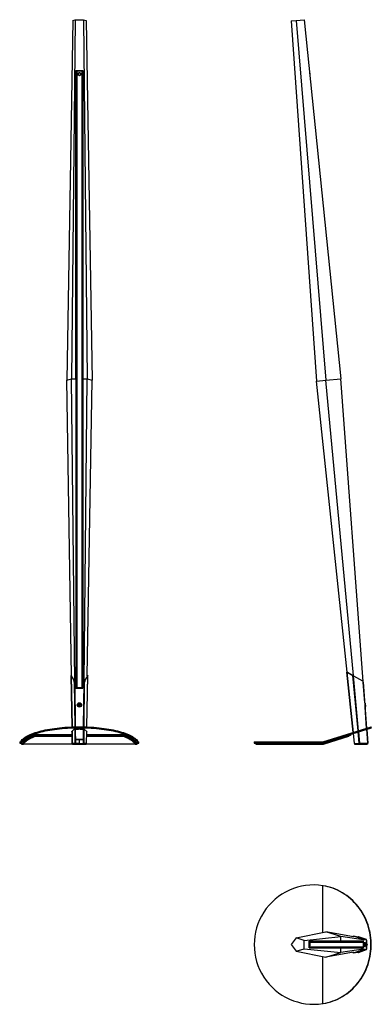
# Model space of a CAD drawing. Header units: millimetres. Extents: x 461 to 1485, y 314 to 3178.
import ezdxf

# ---------------------------------------------------------------- set-up
doc = ezdxf.new("R2010")
doc.units = ezdxf.units.MM
doc.header["$LTSCALE"] = 20

msp = doc.modelspace()

# ---------------------------------------------------------------- linework, layer by layer
at = {"color": 7, "linetype": 'Continuous', "lineweight": 25}
for p, q in [((615.6, 3175.7), (598.1, 2129.2)), ((623.1, 3177.7), (612.3, 2133)), ((615.6, 3175.7), (623.1, 3177.7)), ((623.1, 3177.7), (647.3, 3177.7)), ((647.3, 3177.7), (658.1, 2133)), ((647.3, 3177.7), (654.8, 3175.7)), ((654.8, 3175.7), (672.3, 2129.2)), ((1251.7, 3174.4), (1265.9, 3175.7)), ((1251.7, 3174.4), (1325.4, 2126.8)), ((1265.9, 3175.7), (1288.9, 3177.7)), ((1265.9, 3175.7), (1352.2, 2129.2)), ((1288.9, 3177.7), (1395.6, 2133)), ((625.2, 3029.9), (645.2, 3029.9)), ((625.2, 2133), (625.2, 3029.9)), ((625.2, 3029.8), (645.2, 3029.8)), ((625.2, 3028.6), (625.6, 3028.6)), ((625.6, 3029.3), (626.7, 3029.3)), ((625.6, 3029.3), (625.6, 1234.2)), ((625.6, 3028.8), (625.6, 1234.7)), ((625.8, 3028.8), (625.8, 1234.8)), ((626.7, 3028.9), (626.7, 3029.3)), ((626.8, 3029.2), (627.4, 3029.2)), ((626.8, 3029.2), (626.8, 3028.9)), ((627.4, 3028.9), (627.4, 3029.2)), ((627.4, 3028.9), (627.4, 3029.1)), ((628.1, 3028.9), (628.1, 1234.8)), ((628.1, 3028.9), (642.3, 3028.9)), ((631.3, 3019.4), (631.2, 3018.5)), ((631.3, 3018.3), (631.2, 3017.9)), ((631.3, 3019.1), (631.3, 3017.7)), ((631.3, 3017.7), (631.3, 3017.6)), ((635.2, 3029.8), (635.2, 3028.9)), ((639.1, 3017.7), (639.1, 3019.1)), ((639.1, 3017.6), (639.1, 3017.7)), ((642.3, 3028.9), (642.3, 1234.8)), ((643, 3029.2), (643.6, 3029.2)), ((643, 3029.2), (643, 3028.9)), ((643, 3029.1), (643, 3028.9)), ((643.6, 3028.9), (643.6, 3029.2)), ((643.7, 3029.3), (644.9, 3029.3)), ((643.7, 3029.3), (643.7, 3028.9)), ((644.6, 3028.8), (644.6, 1234.8)), ((644.8, 1234.7), (644.8, 3028.8)), ((644.9, 3029.3), (644.9, 1234.2)), ((644.9, 3028.6), (645.2, 3028.6)), ((645.2, 3029.9), (645.2, 2133)), ((1305.8, 3023), (1304.7, 3022.9)), ((1305.5, 3015.1), (1306.5, 3015.2)), ((1306.5, 3015.2), (1305.8, 3023)), ((1306.9, 3018.9), (1306.9, 3019.3)), ((598.1, 2129.2), (612.3, 2133)), ((612.5, 1269.9), (598.1, 2129.2)), ((621.4, 1252.1), (612.3, 2133)), ((612.3, 2133), (625.2, 2133)), ((625.2, 2133), (625.2, 1233.9)), ((645.2, 1233.9), (645.2, 2133)), ((645.2, 2133), (658.1, 2133)), ((649, 1252.1), (658.1, 2133)), ((657.9, 1269.9), (672.3, 2129.2)), ((658.1, 2133), (672.3, 2129.2)), ((1325.4, 2126.8), (1352.2, 2129.2)), ((1414.7, 1280.4), (1325.4, 2126.8)), ((1352.2, 2129.2), (1395.6, 2133)), ((1432.4, 1270.2), (1352.2, 2129.2)), ((1460.4, 1253.3), (1395.6, 2133)), ((611.1, 1270.1), (613.6, 1121)), ((611.2, 1270), (611.1, 1270)), ((612.6, 1270), (611.1, 1270)), ((611.2, 1270), (619.4, 1255)), ((612.6, 1269.9), (611.2, 1270)), ((613.7, 1121), (611.2, 1270)), ((612.5, 1270.5), (611.6, 1270.4)), ((611.6, 1270.4), (611.8, 1270.4)), ((612.5, 1270.7), (611.8, 1270.4)), ((612.5, 1270.5), (611.8, 1270.4)), ((651, 1255), (659.2, 1270)), ((656.7, 1121), (659.2, 1270)), ((656.8, 1121), (659.3, 1270.1)), ((657.8, 1269.9), (659.2, 1270)), ((657.8, 1270), (659.3, 1270)), ((658.6, 1270.4), (657.9, 1270.7)), ((657.9, 1270.5), (658.8, 1270.4)), ((657.9, 1270.5), (658.6, 1270.4)), ((658.6, 1270.4), (658.8, 1270.4)), ((659.3, 1270), (659.2, 1270)), ((1413.2, 1280.2), (1431.7, 1105)), ((1413.5, 1280.3), (1414.8, 1280.4)), ((1432, 1105.1), (1413.5, 1280.3)), ((1415.6, 1280.1), (1414.4, 1280)), ((1414.4, 1280), (1430.9, 1270.4)), ((1415.6, 1280.1), (1432.1, 1270.6)), ((1432.1, 1270.6), (1430.9, 1270.4)), ((1431, 1270.4), (1430.9, 1270.4)), ((1445.9, 1109.5), (1430.9, 1270.4)), ((1432.1, 1270.5), (1431, 1270.4)), ((1432.1, 1270.5), (1432.1, 1270.6)), ((1432.3, 1270), (1432.1, 1270.5)), ((1432.3, 1270.1), (1432.3, 1270.1)), ((1432.8, 1270), (1432.5, 1270)), ((1432.8, 1270), (1458.7, 1255)), ((1447.7, 1110), (1432.8, 1270)), ((619.4, 1255), (620.7, 1255)), ((620.1, 1251), (621.4, 1121.2)), ((621.5, 1251), (620.1, 1251)), ((621.5, 1251), (622.9, 1121.2)), ((625.2, 1233.9), (645.2, 1233.9)), ((625.6, 1233.9), (625.6, 1234.2)), ((625.6, 1234.2), (626.7, 1234.2)), ((626.1, 1234.7), (627.7, 1234.7)), ((626.7, 1234.2), (626.7, 1234.7)), ((626.8, 1234.7), (626.8, 1234.2)), ((626.8, 1234.2), (627.4, 1234.1)), ((627.4, 1234.1), (626.8, 1234)), ((626.8, 1234), (627.4, 1234)), ((626.8, 1234), (626.8, 1234)), ((626.8, 1233.9), (626.8, 1233.9)), ((627.3, 1233.9), (626.9, 1233.9)), ((626.9, 1233.9), (626.9, 1233.9)), ((627.4, 1234.1), (627.4, 1234.7)), ((627.4, 1234.1), (627.4, 1234.7)), ((627.9, 1234.6), (627.4, 1234.5)), ((627.4, 1234.5), (627.8, 1234.5)), ((627.4, 1233.9), (627.4, 1234.1)), ((627.4, 1234), (627.4, 1234.1)), ((627.9, 1234.7), (627.9, 1234.6)), ((627.9, 1234.7), (627.9, 1234.6)), ((628.1, 1234.8), (642.3, 1234.8)), ((629, 1234.7), (629, 1234.6)), ((629.1, 1234.6), (629.1, 1234.7)), ((641.2, 1234.7), (629.2, 1234.7)), ((641.3, 1234.7), (641.3, 1234.6)), ((641.4, 1234.7), (641.4, 1234.6)), ((642.5, 1234.7), (642.5, 1234.6)), ((642.5, 1234.7), (642.5, 1234.6)), ((642.5, 1234.6), (643, 1234.5)), ((643, 1234.5), (642.6, 1234.5)), ((644.3, 1234.7), (642.7, 1234.7)), ((643, 1234.7), (643, 1234.1)), ((643, 1234.7), (643, 1234.1)), ((643, 1234.1), (643.6, 1234.2)), ((643, 1234.1), (643, 1233.9)), ((643.6, 1234), (643, 1234.1)), ((643, 1234.1), (643, 1234)), ((643, 1234), (643.6, 1234)), ((643.6, 1233.9), (643.1, 1233.9)), ((643.6, 1234.2), (643.6, 1234.7)), ((643.6, 1234), (643.6, 1234)), ((643.6, 1233.9), (643.6, 1233.9)), ((643.7, 1234.7), (643.7, 1234.2)), ((643.7, 1234.2), (644.9, 1234.2)), ((643.7, 1233.9), (643.7, 1233.9)), ((644.9, 1234.2), (644.9, 1233.9)), ((647.5, 1121.2), (648.9, 1251)), ((650.3, 1251), (648.9, 1251)), ((649, 1121.2), (650.3, 1251)), ((649.7, 1255), (651, 1255)), ((1461.1, 1251), (1471, 1117.4)), ((1465.5, 1191.4), (1461.1, 1251)), ((1461.1, 1251), (1461.1, 1251)), ((632.7, 1186.2), (632.7, 1186.1)), ((635.2, 1181.9), (635.2, 1184.9)), ((637.7, 1186.6), (637.7, 1186.7)), ((637.9, 1186.5), (637.7, 1186.6)), ((637.7, 1185.1), (637.7, 1185.7)), ((1471, 1117.4), (1466.5, 1178.6)), ((1467.1, 1189.6), (1467.8, 1180.6)), ((1343.7, 1077.2), (1483.7, 1121.4)), ((1344.6, 1074.4), (1484.6, 1118.5)), ((1484.6, 1118.5), (1483.7, 1121.4)), ((504.1, 1095.1), (504.1, 1098)), ((507.6, 1094.6), (507.6, 1094.1)), ((507.6, 1094.6), (614, 1094.6)), ((507.6, 1094.1), (614, 1094.1)), ((511.9, 1099.1), (511.9, 1096.2)), ((511.9, 1099.1), (613.9, 1099.1)), ((511.9, 1096.2), (614, 1096.2)), ((612.3, 1106.9), (620.3, 1114.3)), ((612.6, 1107.3), (612.6, 1106.6)), ((613.8, 1106.3), (612.6, 1106.6)), ((613.8, 1108.3), (614.3, 1074)), ((614.4, 1073.9), (613.9, 1108.4)), ((621.2, 1114.5), (622.1, 1114.5)), ((621.5, 1114.5), (621.9, 1074.1)), ((622.4, 1114.6), (622.4, 1114.7)), ((622.7, 1114.8), (632.7, 1114.8)), ((622.9, 1114.8), (623.4, 1074.1)), ((637, 1114.8), (646.9, 1114.8)), ((647, 1074.1), (647.5, 1114.5)), ((647.2, 1114.7), (647.2, 1114.6)), ((647.5, 1114.5), (648.5, 1114.5)), ((648.5, 1074.1), (648.9, 1114.5)), ((649.4, 1114.3), (657.4, 1106.9)), ((656, 1073), (656.5, 1107.7)), ((656, 1072.9), (656.6, 1107.6)), ((656.4, 1096.2), (757.8, 1096.2)), ((656.4, 1094.6), (762.1, 1094.6)), ((656.4, 1094.1), (762.1, 1094.1)), ((656.5, 1099.1), (757.8, 1099.1)), ((657, 1106.6), (656.6, 1106.5)), ((657, 1106.6), (657, 1107.3)), ((757.8, 1096.2), (757.8, 1099.1)), ((762.1, 1094.6), (762.1, 1094.1)), ((765.6, 1098), (765.6, 1095.1)), ((1344.3, 1074.2), (1419.6, 1098)), ((1345.1, 1070.8), (1418.9, 1094.1)), ((1345.2, 1071.4), (1420.5, 1095.1)), ((1418.7, 1094.6), (1418.9, 1094.1)), ((1419.6, 1098), (1423.1, 1099.1)), ((1420.5, 1095.1), (1419.6, 1098)), ((1424, 1096.2), (1420.5, 1095.1)), ((1423.1, 1099.1), (1424, 1096.2)), ((1432, 1101.9), (1435, 1073.9)), ((1435.3, 1073.8), (1432.3, 1102)), ((1449.2, 1073.7), (1446.2, 1106.4)), ((1451.1, 1073.9), (1448, 1107)), ((1471.2, 1114.3), (1474.2, 1074.1)), ((1474.2, 1074.1), (1471.2, 1114.3)), ((461.3, 1077.2), (461.3, 1074.2)), ((461.3, 1077.2), (463.3, 1077.2)), ((461.3, 1074.2), (463.3, 1074.2)), ((463.3, 1077.2), (463.4, 1077.2)), ((463.3, 1077.2), (463.3, 1074.2)), ((463.3, 1074.2), (463.4, 1074.4)), ((463.3, 1074.2), (468.4, 1074.2)), ((463.4, 1077.2), (463.4, 1074.4)), ((463.4, 1074.4), (468.6, 1074.4)), ((466.3, 1074.2), (466.3, 1071.2)), ((466.3, 1071.2), (468.5, 1071.2)), ((468.4, 1074.2), (468.5, 1074.2)), ((468.5, 1074.2), (468.6, 1074.2)), ((468.5, 1074.2), (468.5, 1071.2)), ((468.5, 1071.2), (468.6, 1071.4)), ((468.5, 1071.2), (472, 1071.2)), ((468.6, 1074.2), (468.6, 1071.4)), ((468.6, 1071.4), (472.2, 1071.4)), ((469.8, 1071.2), (469.8, 1070.7)), ((469.8, 1070.7), (472.1, 1070.7)), ((472, 1071.2), (472.1, 1071.2)), ((472.1, 1070.7), (472.1, 1071.2)), ((617.2, 1070.7), (472.1, 1070.7)), ((472.2, 1070.8), (472.2, 1071.3)), ((617.2, 1070.8), (472.2, 1070.8)), ((621.6, 1073), (614.8, 1073)), ((614.8, 1073), (616.2, 1073)), ((615.3, 1072.2), (615.1, 1071.4)), ((615.3, 1072.7), (615.2, 1071.2)), ((615.3, 1071.2), (615.2, 1071.2)), ((615.3, 1072.7), (615.3, 1071.2)), ((615.3, 1072.7), (622.1, 1072.7)), ((615.3, 1072.7), (615.3, 1072.7)), ((615.3, 1071.2), (622.1, 1071.2)), ((615.4, 1072.7), (615.4, 1073.1)), ((623, 1073), (616.2, 1073)), ((617.2, 1071.2), (617.2, 1070.7)), ((617.3, 1070.7), (617.2, 1070.7)), ((617.3, 1071.2), (617.3, 1070.7)), ((617.3, 1070.7), (623.6, 1070.7)), ((623, 1073), (621.6, 1073)), ((621.9, 1074.1), (623.4, 1074.1)), ((622.1, 1071.2), (622.1, 1072.7)), ((622.1, 1072.7), (623.5, 1072.7)), ((623.5, 1071.2), (622.1, 1071.2)), ((623.2, 1085.7), (647.2, 1085.7)), ((634.8, 1073.2), (623.2, 1073.2)), ((635.2, 1082.5), (623.3, 1083.2)), ((623.5, 1072.7), (623.5, 1071.2)), ((623.5, 1072.7), (646.2, 1072.7)), ((623.5, 1071.2), (646.2, 1071.2)), ((623.6, 1070.7), (623.6, 1071.2)), ((624.6, 1070.7), (623.6, 1070.7)), ((624.6, 1071.2), (624.6, 1070.7)), ((624.6, 1070.7), (645.1, 1070.7)), ((635.1, 1073.9), (635.1, 1082.5)), ((647.1, 1083.2), (635.2, 1082.5)), ((635.3, 1073.9), (635.3, 1082.5)), ((636.1, 1073.1), (637, 1072.9)), ((636.2, 1073.1), (637.1, 1072.9)), ((636.2, 1073.1), (647.3, 1073.1)), ((637.1, 1072.9), (637, 1072.9)), ((637.1, 1072.9), (655.3, 1072.9)), ((645.1, 1070.7), (645.1, 1071.2)), ((646.1, 1070.7), (645.1, 1070.7)), ((646.1, 1071.2), (646.1, 1070.7)), ((646.1, 1070.7), (652.4, 1070.7)), ((646.2, 1071.2), (646.2, 1072.7)), ((646.2, 1072.7), (647.6, 1072.7)), ((647.6, 1071.2), (646.2, 1071.2)), ((647, 1074.1), (648.5, 1074.1)), ((648.8, 1073), (647.4, 1073)), ((654.5, 1073), (647.4, 1073)), ((647.6, 1072.7), (647.6, 1071.2)), ((647.6, 1072.7), (654.6, 1072.7)), ((647.6, 1071.2), (654.6, 1071.2)), ((656, 1073), (648.8, 1073)), ((652.4, 1070.7), (652.4, 1071.2)), ((652.5, 1070.7), (652.4, 1070.7)), ((652.5, 1070.7), (652.5, 1071.2)), ((797.5, 1070.8), (652.5, 1070.8)), ((797.6, 1070.7), (652.5, 1070.7)), ((654.5, 1073), (656, 1073)), ((654.6, 1071.2), (654.6, 1072.7)), ((654.6, 1072.7), (654.7, 1072.7)), ((654.7, 1071.2), (654.6, 1071.2)), ((654.7, 1071.2), (654.7, 1072.7)), ((655.1, 1073), (655.3, 1072.9)), ((655.2, 1073), (656, 1073)), ((797.5, 1071.4), (801.1, 1071.4)), ((797.5, 1071.3), (797.5, 1070.8)), ((797.6, 1071.2), (797.6, 1070.7)), ((797.6, 1071.2), (797.6, 1071.2)), ((797.6, 1071.2), (801.2, 1071.2)), ((797.6, 1070.7), (799.8, 1070.7)), ((799.8, 1070.7), (799.8, 1071.2)), ((801, 1074.4), (806.3, 1074.4)), ((801.1, 1071.4), (801.1, 1074.2)), ((801.1, 1074.2), (801.2, 1074.2)), ((801.1, 1071.4), (801.2, 1071.2)), ((801.2, 1071.2), (801.2, 1074.2)), ((801.2, 1074.2), (801.3, 1074.2)), ((801.2, 1071.2), (803.3, 1071.2)), ((801.3, 1074.2), (806.3, 1074.2)), ((803.3, 1071.2), (803.3, 1074.2)), ((806.3, 1074.4), (806.3, 1077.2)), ((806.3, 1077.2), (806.3, 1077.2)), ((806.3, 1074.2), (806.3, 1077.2)), ((806.3, 1077.2), (808.3, 1077.2)), ((806.3, 1074.4), (806.3, 1074.2)), ((806.3, 1074.2), (808.3, 1074.2)), ((808.3, 1074.2), (808.3, 1077.2)), ((1143.9, 1077.2), (1143.9, 1074.2)), ((1143.9, 1077.2), (1343.6, 1077.2)), ((1143.9, 1074.2), (1343.6, 1074.2)), ((1148.9, 1074.2), (1148.9, 1071.2)), ((1148.9, 1071.2), (1344.2, 1071.2)), ((1152.4, 1071.2), (1152.4, 1070.7)), ((1152.4, 1070.7), (1344.6, 1070.7)), ((1343.6, 1077.2), (1343.6, 1074.2)), ((1343.6, 1077.2), (1343.7, 1077.2)), ((1343.6, 1074.2), (1344.6, 1074.4)), ((1343.6, 1074.2), (1344.2, 1074.2)), ((1343.7, 1077.2), (1344.6, 1074.4)), ((1344.2, 1074.2), (1344.2, 1071.2)), ((1344.2, 1071.2), (1345.2, 1071.4)), ((1344.2, 1071.2), (1344.6, 1071.2)), ((1344.3, 1074.2), (1345.2, 1071.4)), ((1344.6, 1070.7), (1344.6, 1071.2)), ((1345.1, 1070.8), (1344.9, 1071.3)), ((1435.6, 1073.1), (1449, 1073.1)), ((1436.2, 1071.2), (1436.3, 1071.2)), ((1436.3, 1071.2), (1451.6, 1071.2)), ((1437.9, 1071.2), (1437.9, 1070.7)), ((1438.1, 1070.7), (1437.9, 1070.7)), ((1438.1, 1071.2), (1438.1, 1070.7)), ((1438.1, 1070.7), (1450.2, 1070.7)), ((1450.3, 1073.2), (1449, 1073.1)), ((1450.4, 1073.8), (1449.2, 1073.7)), ((1450.2, 1073.1), (1450.5, 1073.1)), ((1450.9, 1072.8), (1450.2, 1071.6)), ((1450.2, 1070.7), (1450.2, 1071.2)), ((1451.3, 1070.7), (1450.2, 1070.7)), ((1450.5, 1073.1), (1450.3, 1073)), ((1450.6, 1073.9), (1451.1, 1073.9)), ((1450.7, 1073), (1450.6, 1073.9)), ((1450.7, 1073), (1472.8, 1073)), ((1451, 1073.5), (1451.4, 1073.5)), ((1451.3, 1071.2), (1451.3, 1070.7)), ((1451.3, 1070.7), (1470.8, 1070.7)), ((1451.5, 1072.7), (1451.4, 1071.2)), ((1451.6, 1071.2), (1451.4, 1071.2)), ((1451.6, 1072.7), (1451.5, 1072.7)), ((1451.6, 1072.7), (1451.6, 1071.2)), ((1451.6, 1072.7), (1472.4, 1072.7)), ((1451.6, 1071.2), (1472.4, 1071.2)), ((1452.3, 1073), (1451.8, 1073)), ((1472.8, 1073), (1451.8, 1073)), ((1473.2, 1073), (1452.3, 1073)), ((1470.8, 1070.7), (1470.8, 1071.2)), ((1471.5, 1070.7), (1470.8, 1070.7)), ((1471.5, 1071.2), (1471.5, 1070.7)), ((1472.4, 1071.2), (1472.4, 1072.7)), ((1472.4, 1072.7), (1473.5, 1072.7)), ((1473.5, 1071.2), (1472.4, 1071.2)), ((1472.8, 1073), (1473.3, 1073)), ((1472.8, 1073), (1473.3, 1073)), ((1472.8, 1073), (1473.2, 1073)), ((1472.8, 1073), (1472.8, 1073)), ((1472.8, 1073), (1472.8, 1073)), ((1473.5, 1072.7), (1473.5, 1071.2)), ((1474.2, 1074.1), (1474.2, 1074.1)), ((1343.7, 659.3), (1343.6, 659.3)), ((1344.6, 659.3), (1343.6, 659.3)), ((1343.6, 523.5), (1343.6, 659.3)), ((1344.6, 659.3), (1343.7, 659.3)), ((1343.7, 523.5), (1343.7, 659.3)), ((1265.9, 507.8), (1352.2, 525.3)), ((1395.6, 511.1), (1352.2, 525.3)), ((1432.4, 510.9), (1352.2, 525.3)), ((1265.9, 507.8), (1251.7, 488.2)), ((1251.7, 488.2), (1265.9, 468.6)), ((1288.9, 500.3), (1265.9, 507.8)), ((1288.9, 500.3), (1395.6, 511.1)), ((1288.9, 476.1), (1288.9, 500.3)), ((1304, 498.2), (1395.6, 498.2)), ((1304, 478.2), (1304, 498.2)), ((1304, 497.9), (1459.8, 497.9)), ((1460.3, 497.8), (1304, 497.8)), ((1304, 497.6), (1460.7, 497.6)), ((1304, 495.3), (1461.4, 495.3)), ((1306.1, 492.1), (1304.4, 492.1)), ((1306.1, 492.1), (1306.2, 492)), ((1395.6, 498.2), (1395.6, 511.1)), ((1460.5, 502), (1395.6, 511.1)), ((1461.9, 498.2), (1395.6, 498.2)), ((1430.9, 511.6), (1430.6, 511.3)), ((1430.9, 511.6), (1431, 511.8)), ((1431.6, 511.1), (1430.9, 511.6)), ((1431.8, 511), (1431, 511.8)), ((1432.3, 510.8), (1432.5, 512.3)), ((1432.4, 510.8), (1432.8, 512.2)), ((1432.5, 512.3), (1432.8, 512.2)), ((1450.9, 509), (1432.6, 512.3)), ((1458.7, 504), (1432.8, 512.2)), ((1451, 509), (1432.8, 512.2)), ((1445.9, 510), (1445.8, 509.9)), ((1446.8, 510), (1445.9, 510)), ((1446.3, 498.2), (1446.3, 497.9)), ((1446.8, 510), (1446.6, 509.8)), ((1470.3, 502.4), (1446.9, 510.4)), ((1458.2, 502.7), (1458.7, 504)), ((1459.8, 497.8), (1459.8, 497.9)), ((1460.4, 497.8), (1460.4, 498.2)), ((1461.1, 503.3), (1460.7, 501.9)), ((1471, 500.4), (1460.7, 501.9)), ((1471, 501.9), (1461.1, 503.3)), ((1461.4, 481.1), (1461.4, 495.3)), ((1461.9, 478.2), (1461.9, 498.2)), ((1471, 500.5), (1471, 501.5)), ((1471.4, 500.2), (1471.3, 500.2)), ((1471.7, 490), (1471.7, 499.9)), ((1472.8, 486.6), (1472.8, 489.1)), ((1265.9, 468.6), (1288.9, 476.1)), ((1265.9, 468.6), (1352.2, 451.1)), ((1288.9, 476.1), (1395.6, 465.3)), ((1304, 481.1), (1461.4, 481.1)), ((1304, 478.8), (1460.7, 478.8)), ((1304, 478.6), (1460.3, 478.6)), ((1304, 478.6), (1459.8, 478.6)), ((1395.6, 478.2), (1304, 478.2)), ((1304.4, 484.3), (1306.1, 484.3)), ((1432.4, 465.5), (1352.2, 451.1)), ((1352.2, 451.1), (1395.6, 465.3)), ((1395.6, 465.3), (1395.6, 478.2)), ((1395.6, 478.2), (1461.9, 478.2)), ((1460.5, 474.4), (1395.6, 465.3)), ((1430.6, 465.2), (1430.9, 464.8)), ((1431.6, 465.3), (1430.9, 464.8)), ((1431, 464.6), (1430.9, 464.8)), ((1431.8, 465.4), (1431, 464.6)), ((1432.3, 465.6), (1432.5, 464.1)), ((1432.4, 465.6), (1432.8, 464.2)), ((1432.8, 464.2), (1432.5, 464.1)), ((1432.6, 464.1), (1450.9, 467.4)), ((1432.8, 464.2), (1458.7, 472.4)), ((1451.1, 467.4), (1432.8, 464.2)), ((1445.3, 466.4), (1445.9, 465.6)), ((1445.9, 465.6), (1446.8, 465.6)), ((1446.1, 466.5), (1446.8, 465.6)), ((1446.3, 478.6), (1446.3, 478.2)), ((1446.9, 465.3), (1470.3, 473.3)), ((1450.9, 467.4), (1451.1, 467.4)), ((1470.9, 473.9), (1452.3, 467.8)), ((1458.7, 472.4), (1458.2, 473.7)), ((1459.8, 478.6), (1459.8, 478.6)), ((1460.4, 478.2), (1460.4, 478.6)), ((1460.7, 474.5), (1471.7, 476.1)), ((1460.7, 474.5), (1461.1, 473.1)), ((1461.1, 473.1), (1471, 474.5)), ((1471, 474.5), (1471, 475.1)), ((1471, 474.2), (1471, 474.5)), ((1471.3, 475.4), (1471.4, 475.4)), ((1471.7, 475.7), (1471.7, 485.7)), ((1343.6, 316.3), (1343.6, 452.9)), ((1343.7, 316.4), (1343.7, 452.9)), ((1343.6, 316.3), (1343.7, 316.4)), ((1343.6, 316.3), (1344.6, 316.4)), ((1343.7, 316.4), (1344.6, 316.4))]:
    msp.add_line(p, q, dxfattribs=at)
at = {"color": 7, "linetype": 'Continuous', "lineweight": 25, "flags": 128}
for points in [[(627.4, 3029.2), (627.4, 3029.2), (627.4, 3029.2), (627.4, 3029.1), (627.4, 3029.1)], [(631.2, 3018.5), (631.4, 3017.3), (631.5, 3016.9)], [(639.2, 3017.9), (639.2, 3018), (639.1, 3018.3)], [(643, 3029.1), (643, 3029.1), (643, 3029.2), (643, 3029.2), (643, 3029.2)], [(621.5, 1251.9), (621.5, 1251.6), (621.5, 1251)], [(625.8, 1234.8), (625.7, 1234.7), (625.6, 1234.7), (625.6, 1234.7), (625.6, 1234.7), (625.7, 1234.7), (625.8, 1234.7), (625.9, 1234.7), (626.1, 1234.7)], [(626.8, 1234), (626.8, 1234), (626.8, 1234), (626.8, 1234), (626.8, 1234), (626.8, 1234), (626.8, 1234), (626.8, 1234), (626.8, 1234)], [(627.3, 1233.9), (627.3, 1233.9), (627.4, 1233.9), (627.4, 1233.9), (627.4, 1233.9), (627.4, 1233.9), (627.4, 1233.9), (627.4, 1233.9), (627.4, 1234)], [(627.4, 1234.1), (627.4, 1234.1), (627.4, 1234.1), (627.4, 1234.1), (627.4, 1234.1), (627.4, 1234.1), (627.4, 1234.1), (627.4, 1234.1), (627.4, 1234.1)], [(628.6, 1234.5), (628.7, 1234.5), (628.9, 1234.5), (629, 1234.5), (629, 1234.6), (629.1, 1234.6), (629.1, 1234.6), (629.1, 1234.6), (629, 1234.6)], [(629, 1234.6), (629, 1234.7), (629, 1234.7), (629, 1234.7), (629, 1234.7), (629.1, 1234.7), (629.1, 1234.7), (629.2, 1234.7), (629.2, 1234.7)], [(641.4, 1234.6), (641.4, 1234.7), (641.4, 1234.7), (641.4, 1234.7), (641.4, 1234.7), (641.3, 1234.7), (641.3, 1234.7), (641.2, 1234.7), (641.2, 1234.7)], [(641.8, 1234.5), (641.7, 1234.5), (641.5, 1234.5), (641.4, 1234.5), (641.4, 1234.6), (641.3, 1234.6), (641.3, 1234.6), (641.3, 1234.6), (641.4, 1234.6)], [(643, 1234.1), (643, 1234.1), (643, 1234.1), (643, 1234.1), (643, 1234.1), (643, 1234.1), (643, 1234.1), (643, 1234.1), (643, 1234.1)], [(643, 1234), (643, 1233.9), (643, 1233.9), (643, 1233.9), (643, 1233.9), (643, 1233.9), (643, 1233.9), (643.1, 1233.9), (643.1, 1233.9)], [(643.6, 1234), (643.6, 1234), (643.6, 1234), (643.6, 1234), (643.6, 1234), (643.6, 1234), (643.6, 1234), (643.6, 1234), (643.6, 1234)], [(644.6, 1234.8), (644.7, 1234.7), (644.8, 1234.7), (644.8, 1234.7), (644.8, 1234.7), (644.7, 1234.7), (644.6, 1234.7), (644.5, 1234.7), (644.3, 1234.7)], [(648.9, 1251), (648.9, 1251.6), (648.9, 1251.9)], [(637.7, 1185.1), (637.5, 1185), (637, 1185), (636.2, 1184.9), (635.2, 1184.9), (634.2, 1184.9), (633.4, 1185), (632.9, 1185), (632.7, 1185.1), (632.9, 1185.2), (633.4, 1185.2), (634.2, 1185.3), (635.2, 1185.3), (636.2, 1185.3), (637, 1185.2), (637.5, 1185.2), (637.7, 1185.1)], [(633.5, 1187.4), (634.2, 1187.5), (634.5, 1187.5)], [(463.4, 1077.2), (464.8, 1079.6), (466.5, 1081.8), (468.6, 1084.1), (471, 1086.3), (473.7, 1088.5), (476.7, 1090.7), (480.1, 1092.8), (483.8, 1094.9), (487.8, 1096.9), (492.1, 1098.8), (496.6, 1100.7), (501.5, 1102.6), (506.6, 1104.3), (512, 1106), (517.6, 1107.7), (523.5, 1109.2), (529.6, 1110.7), (535.9, 1112.1), (542.4, 1113.4), (549.1, 1114.6), (556, 1115.7), (563, 1116.7), (570.1, 1117.6), (577.4, 1118.4), (584.9, 1119.2), (592.4, 1119.8), (600, 1120.3), (607.7, 1120.7), (615.4, 1121), (623.1, 1121.3), (630.9, 1121.4), (638.7, 1121.4), (646.5, 1121.3), (654.3, 1121), (662, 1120.7), (669.7, 1120.3), (677.3, 1119.8), (684.8, 1119.2), (692.2, 1118.4), (699.5, 1117.6), (706.7, 1116.7), (713.7, 1115.7), (720.6, 1114.6), (727.3, 1113.4), (733.8, 1112.1), (740.1, 1110.7), (746.2, 1109.2), (752, 1107.7), (757.7, 1106), (763.1, 1104.3), (768.2, 1102.6), (773, 1100.7), (777.6, 1098.8), (781.9, 1096.9), (785.9, 1094.9), (789.6, 1092.8), (792.9, 1090.7), (796, 1088.5), (798.7, 1086.3), (801.1, 1084.1), (803.2, 1081.8), (804.9, 1079.6), (806.3, 1077.2)], [(463.4, 1074.4), (464.8, 1076.7), (466.5, 1079), (468.6, 1081.2), (471, 1083.5), (473.7, 1085.7), (476.7, 1087.8), (480.1, 1089.9), (483.8, 1092), (487.8, 1094), (492.1, 1096), (496.6, 1097.9), (501.5, 1099.7), (506.6, 1101.5), (512, 1103.2), (517.6, 1104.8), (523.5, 1106.4), (529.6, 1107.8), (535.9, 1109.2), (542.4, 1110.5), (549.1, 1111.7), (556, 1112.8), (563, 1113.8), (570.1, 1114.7), (577.4, 1115.6), (584.9, 1116.3), (592.4, 1116.9), (600, 1117.4), (607.7, 1117.9), (615.4, 1118.2), (623.1, 1118.4), (630.9, 1118.5), (638.7, 1118.5), (646.5, 1118.4), (654.3, 1118.2), (662, 1117.9), (669.7, 1117.4), (677.3, 1116.9), (684.8, 1116.3), (692.2, 1115.6), (699.5, 1114.7), (706.7, 1113.8), (713.7, 1112.8), (720.6, 1111.7), (727.3, 1110.5), (733.8, 1109.2), (740.1, 1107.8), (746.2, 1106.4), (752, 1104.8), (757.7, 1103.2), (763.1, 1101.5), (768.2, 1099.7), (773, 1097.9), (777.6, 1096), (781.9, 1094), (785.9, 1092), (789.6, 1089.9), (792.9, 1087.8), (796, 1085.7), (798.7, 1083.5), (801.1, 1081.2), (803.2, 1079), (804.9, 1076.7), (806.3, 1074.4)], [(468.6, 1074.2), (470, 1076.6), (471.9, 1078.9), (474.1, 1081.2), (476.7, 1083.5), (479.6, 1085.7), (482.9, 1087.9), (486.5, 1090), (490.4, 1092.1), (494.7, 1094.1), (499.2, 1096.1), (504.1, 1098)], [(468.6, 1071.4), (470, 1073.7), (471.9, 1076.1), (474.1, 1078.4), (476.7, 1080.6), (479.6, 1082.9), (482.9, 1085), (486.5, 1087.2), (490.4, 1089.3), (494.7, 1091.3), (499.2, 1093.2), (504.1, 1095.1)], [(472.2, 1071.3), (473.6, 1073.6), (475.5, 1075.9), (477.7, 1078.1), (480.3, 1080.4), (483.2, 1082.5), (486.4, 1084.7), (490, 1086.8), (494, 1088.8), (498.2, 1090.8), (502.7, 1092.7), (507.6, 1094.6)], [(472.2, 1070.8), (473.6, 1073.1), (475.5, 1075.4), (477.7, 1077.7), (480.3, 1079.9), (483.2, 1082.1), (486.4, 1084.2), (490, 1086.3), (494, 1088.3), (498.2, 1090.3), (502.7, 1092.2), (507.6, 1094.1)], [(612.6, 1106.6), (612.5, 1106.6), (612.4, 1106.7), (612.3, 1106.7), (612.3, 1106.7), (612.3, 1106.8), (612.2, 1106.8), (612.3, 1106.9), (612.3, 1106.9)], [(622.1, 1114.5), (622.2, 1114.5), (622.2, 1114.5), (622.3, 1114.5), (622.3, 1114.5), (622.4, 1114.6), (622.4, 1114.6), (622.4, 1114.6), (622.4, 1114.6)], [(622.4, 1114.7), (622.4, 1114.7), (622.5, 1114.7), (622.5, 1114.7), (622.5, 1114.7), (622.6, 1114.7), (622.6, 1114.7), (622.7, 1114.8), (622.7, 1114.8)], [(646.9, 1114.8), (647, 1114.8), (647, 1114.7), (647.1, 1114.7), (647.1, 1114.7), (647.2, 1114.7), (647.2, 1114.7), (647.2, 1114.7), (647.2, 1114.7)], [(647.2, 1114.6), (647.2, 1114.6), (647.3, 1114.6), (647.3, 1114.6), (647.3, 1114.5), (647.4, 1114.5), (647.4, 1114.5), (647.5, 1114.5), (647.5, 1114.5)], [(657.4, 1106.9), (657.4, 1106.9), (657.4, 1106.8), (657.4, 1106.8), (657.4, 1106.7), (657.3, 1106.7), (657.2, 1106.7), (657.1, 1106.6), (657, 1106.6)], [(762.1, 1094.6), (766.9, 1092.7), (771.5, 1090.8), (775.7, 1088.8), (779.6, 1086.8), (783.2, 1084.7), (786.5, 1082.5), (789.4, 1080.4), (792, 1078.1), (794.2, 1075.9), (796, 1073.6), (797.5, 1071.3)], [(762.1, 1094.1), (766.9, 1092.2), (771.5, 1090.3), (775.7, 1088.3), (779.6, 1086.3), (783.2, 1084.2), (786.5, 1082.1), (789.4, 1079.9), (792, 1077.7), (794.2, 1075.4), (796, 1073.1), (797.5, 1070.8)], [(765.6, 1098), (770.4, 1096.1), (775, 1094.1), (779.3, 1092.1), (783.2, 1090), (786.8, 1087.9), (790.1, 1085.7), (793, 1083.5), (795.6, 1081.2), (797.8, 1078.9), (799.6, 1076.6), (801.1, 1074.2)], [(765.6, 1095.1), (770.4, 1093.2), (775, 1091.3), (779.3, 1089.3), (783.2, 1087.2), (786.8, 1085), (790.1, 1082.9), (793, 1080.6), (795.6, 1078.4), (797.8, 1076.1), (799.6, 1073.7), (801.1, 1071.4)], [(614.5, 1073.5), (614.6, 1073.4), (614.6, 1073.3), (614.6, 1073.2), (614.6, 1073.2), (614.7, 1073.1), (614.7, 1073.1), (614.8, 1073), (614.8, 1073)], [(621.6, 1073), (621.7, 1073), (621.7, 1073.1), (621.8, 1073.2), (621.8, 1073.3), (621.9, 1073.5), (621.9, 1073.7), (621.9, 1073.9), (621.9, 1074.1)], [(623.4, 1074.1), (623.4, 1073.9), (623.3, 1073.7), (623.3, 1073.5), (623.3, 1073.3), (623.2, 1073.2), (623.2, 1073.1), (623.1, 1073), (623, 1073)], [(647.4, 1073), (647.3, 1073), (647.2, 1073.1), (647.2, 1073.2), (647.1, 1073.3), (647.1, 1073.5), (647.1, 1073.7), (647, 1073.9), (647, 1074.1)], [(648.5, 1074.1), (648.5, 1073.9), (648.5, 1073.7), (648.5, 1073.5), (648.6, 1073.3), (648.6, 1073.2), (648.7, 1073.1), (648.7, 1073), (648.8, 1073)], [(1343.7, 316.4), (1351, 317.8), (1358.3, 319.5), (1365.5, 321.6), (1372.5, 324), (1379.5, 326.7), (1386.3, 329.7), (1393.1, 333.1), (1399.6, 336.8), (1406, 340.8), (1412.2, 345.1), (1418.2, 349.6), (1424.1, 354.5), (1429.7, 359.6), (1435, 365), (1440.2, 370.6), (1445.1, 376.5), (1449.7, 382.6), (1454.1, 388.9), (1458.2, 395.4), (1462, 402.1), (1465.6, 409), (1468.8, 416), (1471.7, 423.1), (1474.3, 430.4), (1476.6, 437.9), (1478.6, 445.4), (1480.3, 453), (1481.6, 460.7), (1482.6, 468.4), (1483.3, 476.1), (1483.6, 483.9), (1483.6, 491.7), (1483.3, 499.5), (1482.6, 507.3), (1481.6, 515), (1480.3, 522.7), (1478.6, 530.3), (1476.6, 537.8), (1474.3, 545.2), (1471.7, 552.5), (1468.8, 559.7), (1465.6, 566.7), (1462, 573.6), (1458.2, 580.3), (1454.1, 586.8), (1449.7, 593.1), (1445.1, 599.2), (1440.2, 605), (1435, 610.7), (1429.7, 616.1), (1424.1, 621.2), (1418.2, 626), (1412.2, 630.6), (1406, 634.9), (1399.6, 638.9), (1393.1, 642.6), (1386.3, 645.9), (1379.5, 649), (1372.5, 651.7), (1365.5, 654.1), (1358.3, 656.2), (1351, 657.9), (1343.7, 659.3)], [(1344.6, 316.4), (1351.9, 317.8), (1359.2, 319.5), (1366.4, 321.6), (1373.4, 324), (1380.4, 326.7), (1387.2, 329.7), (1394, 333.1), (1400.5, 336.8), (1406.9, 340.8), (1413.1, 345.1), (1419.1, 349.6), (1425, 354.5), (1430.6, 359.6), (1435.9, 365), (1441.1, 370.6), (1446, 376.5), (1450.6, 382.6), (1455, 388.9), (1459.1, 395.4), (1462.9, 402.1), (1466.5, 409), (1469.7, 416), (1472.6, 423.1), (1475.2, 430.4), (1477.5, 437.9), (1479.5, 445.4), (1481.2, 453), (1482.5, 460.7), (1483.5, 468.4), (1484.2, 476.1), (1484.5, 483.9), (1484.5, 491.7), (1484.2, 499.5), (1483.5, 507.3), (1482.5, 515), (1481.2, 522.7), (1479.5, 530.3), (1477.5, 537.8), (1475.2, 545.2), (1472.6, 552.5), (1469.7, 559.7), (1466.5, 566.7), (1462.9, 573.6), (1459.1, 580.3), (1455, 586.8), (1450.6, 593.1), (1446, 599.2), (1441.1, 605), (1435.9, 610.7), (1430.6, 616.1), (1425, 621.2), (1419.1, 626), (1413.1, 630.6), (1406.9, 634.9), (1400.5, 638.9), (1394, 642.6), (1387.2, 645.9), (1380.4, 649), (1373.4, 651.7), (1366.4, 654.1), (1359.2, 656.2), (1351.9, 657.9), (1344.6, 659.3)], [(1304.7, 492.1), (1304.6, 492.3), (1304.5, 492.4), (1304.4, 492.1), (1304.3, 491.5), (1304.2, 490.6), (1304.2, 489.4), (1304.2, 488.2)], [(1304.2, 488.2), (1304.2, 487), (1304.2, 485.8), (1304.3, 484.9), (1304.4, 484.3), (1304.5, 484), (1304.6, 484.1), (1304.7, 484.3)], [(1306.2, 484.4), (1306.1, 484.3), (1306, 484.5), (1305.9, 485), (1305.8, 485.9), (1305.8, 487), (1305.8, 488.2), (1305.8, 489.4), (1305.8, 490.5), (1305.9, 491.4), (1306, 491.9), (1306.1, 492.1), (1306.1, 492.1)], [(1306.9, 488.4), (1306.9, 488.4), (1306.9, 488.3), (1306.9, 488.3), (1306.9, 488.2), (1306.9, 488.1), (1306.9, 488.1), (1306.9, 488), (1306.9, 488), (1306.9, 488), (1306.9, 488.1), (1306.9, 488.1), (1306.9, 488.2), (1306.9, 488.3), (1306.9, 488.3), (1306.9, 488.4), (1306.9, 488.4)], [(1460.7, 501.9), (1460.6, 501.9), (1460.5, 501.9)], [(1465.5, 481.7), (1465.4, 481.7), (1465.3, 482), (1465.2, 482.7), (1465.1, 483.6), (1465, 484.8), (1465, 486.2), (1465, 487.6), (1465, 489.2), (1465, 490.6), (1465.1, 491.9), (1465.1, 493.1), (1465.2, 493.9), (1465.3, 494.5), (1465.4, 494.7), (1465.5, 494.7)], [(1467.5, 492.7), (1467.4, 492.6), (1467.3, 492.2), (1467.2, 491.4), (1467.2, 490.4), (1467.1, 489.2), (1467.1, 488), (1467.1, 486.7), (1467.2, 485.6), (1467.2, 484.6), (1467.3, 484), (1467.4, 483.7), (1467.5, 483.8), (1467.6, 484.2), (1467.7, 485), (1467.7, 486), (1467.8, 487.2), (1467.8, 488.4), (1467.8, 489.7), (1467.7, 490.8), (1467.7, 491.8), (1467.6, 492.4), (1467.5, 492.7)], [(1467.4, 485), (1467.4, 485.2), (1467.3, 485.8), (1467.2, 486.7), (1467.2, 487.7), (1467.2, 488.8), (1467.2, 489.8), (1467.3, 490.6), (1467.4, 491.2), (1467.4, 491.4), (1467.5, 491.3), (1467.6, 490.9), (1467.6, 490.2), (1467.7, 489.2), (1467.7, 488.2), (1467.7, 487.1), (1467.6, 486.2), (1467.6, 485.5), (1467.5, 485), (1467.4, 485)], [(1470.9, 501.8), (1471, 501.6), (1471, 501.5)], [(1460.5, 474.5), (1460.6, 474.5), (1460.7, 474.5)]]:
    msp.add_lwpolyline(points, dxfattribs=at)
at = {"color": 7, "linetype": 'Continuous', "lineweight": 25}
for centre, radius in [((635.2, 3018.9), 4.2), ((635.2, 3019.1), 3.89), ((635.2, 3019.1), 0.2), ((635.2, 1185), 6.49), ((635.2, 1185.1), 4.49), ((635.2, 1185.1), 3.24)]:
    msp.add_circle(centre, radius, dxfattribs=at)
for centre, radius, start, end in [((625.8, 3028.5), 0.36, 80.7828, 117.6897), ((628, 2988.4), 40.4, 89.8924, 93.117), ((626.7, 3028.6), 0.677, 83.4581, 90.7836), ((635.2, 3018.8), 4.19, 89.8745, 179.905), ((635.2, 3018.8), 4.19, 0.095, 90.1255), ((635.2, 3018.5), 3.97, 336.254, 14.0145), ((642.4, 2988.4), 40.4, 86.883, 90.1076), ((643.7, 3028.6), 0.677, 89.2164, 96.5419), ((644.6, 3028.5), 0.36, 62.3103, 99.2172), ((1298, 3018.6), 8.96, 5.0233, 29.4243), ((1298, 3018.2), 8.96, 340.6224, 5.0233), ((1413.3, 1278.2), 2.07, 59.194, 83.7709), ((1414.5, 1278.3), 2.07, 59.194, 83.7709), ((610.7, 1251.4), 9.4, 357.9873, 23.0854), ((628, 1194.4), 40.4, 89.8924, 93.117), ((626.7, 1233.5), 0.677, 83.4581, 90.7836), ((626.8, 1233.6), 0.293, 85.1452, 104.8631), ((627.8, 1234.1), 0.586, 75.1369, 94.8548), ((628.1, 1239.6), 5.13, 265.7029, 274.6469), ((627.9, 1234.7), 0.0483, 266.9166, 306.5218), ((642.3, 1239.6), 5.13, 265.3531, 274.2971), ((642.4, 1194.4), 40.4, 86.883, 90.1076), ((642.7, 1234.1), 0.586, 85.1452, 104.8631), ((642.5, 1234.7), 0.0483, 233.4782, 273.0834), ((643.7, 1233.5), 0.677, 89.2164, 96.5419), ((643.6, 1233.6), 0.293, 75.1369, 94.8548), ((659.7, 1251.4), 9.4, 156.9138, 182.0123), ((1456.1, 1250.7), 5.05, 3.7373, 59.3914), ((1456, 1250.7), 5.19, 4.1451, 30.633), ((635.2, 1184.7), 3.25, 4.0057, 175.9943), ((1465.1, 1189.5), 2, 4.2133, 78.4749), ((1465.8, 1180.5), 2, 289.9517, 4.2133), ((511.3, 1075.3), 23.8, 88.6727, 107.6092), ((511.3, 1072.4), 23.8, 88.6727, 107.6092), ((621.1, 1112.9), 1.66, 85.2939, 119.3543), ((632.7, 1115.1), 0.349, 265.8672, 297.7616), ((634.8, 1110.7), 4.57, 64.4643, 115.5357), ((637, 1115.1), 0.349, 242.2384, 274.1328), ((648.6, 1112.9), 1.66, 60.6457, 94.7061), ((758.4, 1075.3), 23.8, 72.3908, 91.3273), ((758.4, 1072.4), 23.8, 72.3908, 91.3273), ((613.2, 1073.3), 1.31, 8.0545, 24.2299), ((635.7, 1073.2), 0.985, 131.8896, 178.5435), ((634.7, 1073.2), 0.877, 22.0475, 49.551), ((636.3, 1073.8), 0.75, 199.5706, 267.6229), ((1434.3, 1072.9), 1.29, 6.3608, 41.2123), ((1450.3, 1073.1), 1.21, 149.4576, 181.3851), ((1451.5, 1073.2), 1.21, 149.4576, 181.3851), ((1450.1, 1073), 0.984, 28.7792, 57.2264), ((1451.8, 1074), 0.949, 208.2192, 269.3857), ((1450.6, 1073.1), 0.984, 28.7792, 57.2264), ((1452.3, 1074), 0.949, 208.2192, 269.3857), ((1473.2, 1074), 0.976, 271.5803, 5.7243), ((1317.4, 487.8), 173.5, 81.3011, 278.6989), ((1446.6, 509.5), 0.93, 71.5359, 145.0519), ((1447.6, 509.5), 0.966, 118.1975, 144.4379), ((1474.1, 550.5), 48.9, 251.6465, 254.6639), ((1460.3, 497.3), 0.497, 33.2391, 89.9751), ((1457.2, 495.3), 4.14, 359.9919, 33.2854), ((1470, 501.5), 0.967, 28.4087, 70.7929), ((1471.3, 500.5), 0.293, 178.6751, 268.6108), ((1471.4, 499.9), 0.293, 358.6751, 88.6108), ((1471.9, 490), 0.2, 179.2836, 247.838), ((1471, 487.8), 2.13, 292.5841, 67.4159), ((1446.6, 466.2), 0.93, 214.9481, 288.4641), ((1447.6, 466.2), 0.966, 215.5621, 241.8025), ((1458.8, 443.2), 25.4, 106.8519, 107.6314), ((1438.2, 510.7), 45.1, 287.0246, 288.1246), ((1474.1, 425.9), 48.9, 105.3343, 108.3534), ((1460.3, 479.1), 0.497, 270.0249, 326.7609), ((1457.2, 481.1), 4.14, 326.7146, 0.0081), ((1470, 474.2), 0.996, 289.783, 0.7796), ((1471.3, 475.1), 0.293, 91.3892, 181.3249), ((1471.4, 475.7), 0.293, 271.3892, 1.3249), ((1471.9, 485.7), 0.2, 112.162, 180.7164)]:
    msp.add_arc(centre, radius, start, end, dxfattribs=at)
for points in [[(611.1, 1270), (611.1, 1270.1), (611.1, 1270.1), (611.2, 1270.2), (611.4, 1270.3), (611.5, 1270.4), (611.6, 1270.4)], [(658.8, 1270.4), (658.9, 1270.4), (659, 1270.3), (659.2, 1270.2), (659.3, 1270.1), (659.3, 1270.1), (659.3, 1270)], [(1413.5, 1280.3), (1413.5, 1280.2), (1413.3, 1280.2), (1413.2, 1280.2), (1413.2, 1280.2)], [(1432.5, 1270), (1432.4, 1270.1), (1432.1, 1270.1), (1431.7, 1270.2), (1431.3, 1270.3), (1431.1, 1270.4), (1431, 1270.4)], [(472.1, 1071.2), (472.1, 1071.2), (472.1, 1071.3), (472.2, 1071.3)], [(472.1, 1070.7), (472.1, 1070.7), (472.1, 1070.8), (472.2, 1070.8)], [(656, 1073), (655.9, 1073), (655.7, 1073), (655.5, 1072.9), (655.3, 1072.9)], [(656, 1073), (656, 1073), (656.1, 1073), (656, 1073), (656, 1073)], [(797.5, 1071.3), (797.5, 1071.3), (797.6, 1071.2), (797.6, 1071.2)], [(797.5, 1070.8), (797.5, 1070.8), (797.6, 1070.7), (797.6, 1070.7)], [(1344.6, 1070.7), (1344.8, 1070.7), (1344.9, 1070.8), (1345.1, 1070.8)], [(1450.6, 1073.1), (1450.6, 1073.1), (1450.5, 1073.1), (1450.5, 1073.1), (1450.5, 1073.1)], [(1450.7, 1073), (1450.7, 1073), (1450.7, 1073), (1450.6, 1073), (1450.6, 1073.1)], [(1431, 511.8), (1431.1, 511.9), (1431.3, 512.1), (1431.7, 512.2), (1432.1, 512.3), (1432.4, 512.3), (1432.5, 512.3)], [(1432.5, 464.1), (1432.4, 464.1), (1432.1, 464.1), (1431.7, 464.2), (1431.3, 464.4), (1431.1, 464.6), (1431, 464.6)]]:
    msp.add_open_spline(points, degree=3, dxfattribs=at)
for points, knots in [([(632.8, 1186.2), (632.7, 1186.1), (632.5, 1186), (632.3, 1185.9), (632.2, 1185.9)], [0, 0, 0, 0, 0.499852, 1, 1, 1, 1]), ([(638.2, 1186), (638.2, 1186), (638.3, 1186), (638.2, 1186.1), (637.8, 1186.1), (637, 1186.1), (636, 1186.1), (635.2, 1186), (634.4, 1186), (633.4, 1185.9), (632.7, 1185.8), (632.2, 1185.6), (632.2, 1185.6), (632.2, 1185.5), (632.2, 1185.5), (632.4, 1185.4), (632.5, 1185.4)], [0, 0, 0, 0, 0.010812, 0.081766, 0.154007, 0.294814, 0.367054, 0.438124, 0.509055, 0.581296, 0.722103, 0.794343, 0.865435, 0.868133, 0.939133, 1, 1, 1, 1]), ([(638, 1186.3), (637.9, 1186.3), (637.6, 1186.3), (636.9, 1186.3), (635.9, 1186.3), (634.9, 1186.3), (633.8, 1186.2), (633, 1186.1), (632.4, 1186), (632.3, 1185.9), (632.3, 1185.9)], [0, 0, 0, 0, 0.088759, 0.225822, 0.365835, 0.503084, 0.642673, 0.780787, 0.919412, 1, 1, 1, 1]), ([(632.5, 1185.4), (632.6, 1185.3), (632.7, 1185.2), (632.9, 1185.1), (633, 1185.1)], [0, 0, 0, 0, 0.49843, 1, 1, 1, 1]), ([(637.7, 1186.7), (637.7, 1186.7), (637.8, 1186.7), (637.6, 1186.7), (637.2, 1186.7), (636.5, 1186.7), (635.7, 1186.7), (634.8, 1186.6), (633.9, 1186.6), (633.3, 1186.5), (632.8, 1186.4), (632.7, 1186.3), (632.7, 1186.2), (632.7, 1186.2)], [0, 0, 0, 0, 0.006393, 0.116204, 0.226962, 0.336007, 0.447164, 0.555983, 0.667103, 0.776242, 0.886888, 0.996876, 1, 1, 1, 1]), ([(637.7, 1185.7), (637.7, 1185.7), (637.8, 1185.7), (637.6, 1185.7), (637.2, 1185.7), (636.5, 1185.7), (635.7, 1185.7), (634.8, 1185.6), (633.9, 1185.6), (633.3, 1185.5), (632.8, 1185.4), (632.7, 1185.3), (632.7, 1185.2), (632.7, 1185.2)], [0, 0, 0, 0, 0.006469, 0.116271, 0.22702, 0.336057, 0.447206, 0.556017, 0.667129, 0.776259, 0.886896, 0.996876, 1, 1, 1, 1]), ([(637.3, 1187.1), (637.1, 1187.1), (636.8, 1187.1), (636, 1187.1), (635.2, 1187), (634.4, 1187), (633.5, 1186.9), (633.1, 1186.8), (632.8, 1186.8)], [0, 0, 0, 0, 0.153626, 0.306246, 0.456393, 0.606248, 0.758868, 1, 1, 1, 1]), ([(637.7, 1186.6), (637.7, 1186.6), (637.7, 1186.6), (637.5, 1186.6), (637.1, 1186.6), (636.4, 1186.6), (635.6, 1186.6), (634.7, 1186.5), (633.9, 1186.4), (633.3, 1186.3), (632.9, 1186.3), (632.8, 1186.2), (632.8, 1186.2)], [0, 0, 0, 0, 0.010337, 0.127788, 0.245252, 0.362714, 0.480163, 0.597645, 0.715092, 0.832576, 0.950026, 1, 1, 1, 1]), ([(637, 1187.3), (637, 1187.3), (636.7, 1187.3), (635.9, 1187.3), (634.8, 1187.3), (633.8, 1187.2), (633.3, 1187.1), (633, 1187.1)], [0, 0, 0, 0, 0.046845, 0.290972, 0.530161, 0.773658, 1, 1, 1, 1]), ([(634.5, 1187.5), (634.4, 1187.5), (634.1, 1187.4), (633.7, 1187.4), (633.5, 1187.4), (633.4, 1187.4)], [0, 0, 0, 0, 0.155611, 0.844622, 1, 1, 1, 1]), ([(637.7, 1185.7), (637.8, 1185.8), (637.9, 1185.9), (638.1, 1185.9), (638.1, 1186)], [0, 0, 0, 0, 0.647977, 1, 1, 1, 1]), ([(614.4, 1074), (614.4, 1074), (614.3, 1074), (614.4, 1073.9), (614.4, 1073.9)], [0, 0, 0, 0, 0.330044, 1, 1, 1, 1]), ([(615.2, 1071.2), (615.2, 1071.3), (615.1, 1071.3), (615.1, 1071.4), (615.1, 1071.4), (615.1, 1071.4)], [0, 0, 0, 0, 0.541073, 0.900169, 1, 1, 1, 1]), ([(615.3, 1072.7), (615.3, 1072.8), (615.4, 1072.8), (615.6, 1072.8), (615.8, 1072.8)], [0, 0, 0, 0, 0.363074, 1, 1, 1, 1]), ([(615.8, 1072.8), (615.9, 1072.8), (616, 1072.9), (616.2, 1072.9), (616.2, 1073), (616.2, 1073)], [0, 0, 0, 0, 0.629103, 0.9846, 1, 1, 1, 1]), ([(634.8, 1073.2), (634.8, 1073.2), (634.8, 1073.1), (634.8, 1073), (634.9, 1073), (635, 1072.9), (635.2, 1072.9), (635.4, 1072.8), (635.5, 1072.8)], [0, 0, 0, 0, 0.089876, 0.180016, 0.276904, 0.385823, 0.653032, 1, 1, 1, 1]), ([(635.3, 1073.9), (635.3, 1073.9), (635.3, 1074), (635.2, 1074.1), (635.2, 1074.1), (635.2, 1074.1), (635.2, 1074.1), (635.1, 1074.1), (635.1, 1074), (635.1, 1073.9), (635.1, 1073.9)], [0, 0, 0, 0, 0.3331092, 0.4385799, 0.4796791, 0.5160955, 0.5515429, 0.5900167, 0.6872686, 1, 1, 1, 1]), ([(635.5, 1072.8), (635.7, 1072.8), (635.9, 1072.8), (636.1, 1072.8), (636.2, 1072.7), (636.3, 1072.7)], [0, 0, 0, 0, 0.641577, 0.813952, 1, 1, 1, 1]), ([(1435.3, 1073.8), (1435.2, 1073.8), (1435, 1073.9), (1434.9, 1073.9), (1435, 1073.9), (1435.2, 1073.8), (1435.3, 1073.8)], [0, 0, 0, 0, 0.292673, 0.552986, 0.786288, 1, 1, 1, 1]), ([(1435.6, 1073.1), (1435.6, 1072.9), (1435.7, 1072.5), (1435.8, 1072), (1435.9, 1071.7), (1435.9, 1071.6), (1435.8, 1071.6)], [0, 0, 0, 0, 0.317354, 0.578772, 0.798464, 1, 1, 1, 1]), ([(1435.8, 1071.6), (1435.8, 1071.5), (1435.8, 1071.4), (1436, 1071.3), (1436.1, 1071.3), (1436.2, 1071.2)], [0, 0, 0, 0, 0.501864, 0.705196, 1, 1, 1, 1]), ([(1450.2, 1071.6), (1450, 1071.7), (1449.7, 1071.8), (1449.4, 1072.1), (1449.1, 1072.5), (1449.1, 1072.9), (1449, 1073.1)], [0, 0, 0, 0, 0.284399, 0.495865, 0.715433, 1, 1, 1, 1]), ([(1449.2, 1073.7), (1449.3, 1073.8), (1449.6, 1073.9), (1450.1, 1074), (1450.6, 1074), (1451, 1073.9), (1451.1, 1073.9)], [0, 0, 0, 0, 0.292063, 0.552112, 0.785588, 1, 1, 1, 1]), ([(1451.4, 1071.2), (1451.3, 1071.3), (1451.1, 1071.3), (1450.8, 1071.4), (1450.5, 1071.5), (1450.3, 1071.6), (1450.2, 1071.6)], [0, 0, 0, 0, 0.307396, 0.511408, 0.718194, 1, 1, 1, 1]), ([(1450.9, 1072.8), (1450.8, 1072.8), (1450.6, 1072.9), (1450.4, 1072.9), (1450.3, 1073), (1450.3, 1073.1), (1450.3, 1073.1), (1450.3, 1073.2), (1450.3, 1073.2)], [0, 0, 0, 0, 0.447366, 0.700167, 0.77878, 0.850547, 0.922067, 1, 1, 1, 1]), ([(1450.4, 1073.8), (1450.4, 1073.9), (1450.4, 1073.9), (1450.5, 1074), (1450.5, 1074), (1450.5, 1074), (1450.5, 1074), (1450.6, 1074), (1450.6, 1074), (1450.6, 1073.9), (1450.6, 1073.9)], [0, 0, 0, 0, 0.333225, 0.4385, 0.479443, 0.515686, 0.550981, 0.589357, 0.686612, 1, 1, 1, 1]), ([(1451.5, 1072.7), (1451.4, 1072.8), (1451.2, 1072.8), (1451, 1072.8), (1450.9, 1072.8)], [0, 0, 0, 0, 0.363074, 1, 1, 1, 1]), ([(1306.2, 484.4), (1306.2, 484.5), (1306.4, 484.8), (1306.6, 485.5), (1306.8, 486.3), (1306.9, 487.1), (1307, 488.1), (1307, 489.1), (1306.8, 490.3), (1306.5, 491.3), (1306.3, 491.8), (1306.2, 492)], [0, 0, 0, 0, 0.021683, 0.149229, 0.262956, 0.363984, 0.464602, 0.619753, 0.765446, 0.949825, 1, 1, 1, 1]), ([(1467, 494), (1466.9, 494.1), (1466.6, 494.4), (1466, 494.7), (1465.6, 494.7), (1465.5, 494.7)], [0, 0, 0, 0, 0.329252, 0.72595, 1, 1, 1, 1]), ([(1465.5, 481.7), (1465.6, 481.7), (1465.9, 481.7), (1466.4, 481.9), (1466.9, 482.3), (1467.2, 482.7), (1467.4, 483), (1467.5, 483.4), (1467.6, 483.8), (1467.6, 484.4), (1467.7, 485.3), (1467.8, 486.4), (1467.8, 487.5), (1467.8, 488.1), (1467.8, 488.3)], [0, 0, 0, 0, 0.039497, 0.113689, 0.174793, 0.228647, 0.277598, 0.328124, 0.403229, 0.538326, 0.668736, 0.805679, 0.938482, 1, 1, 1, 1]), ([(1467.8, 488.3), (1467.8, 488.5), (1467.8, 489.1), (1467.8, 490.1), (1467.7, 491.2), (1467.6, 492.1), (1467.6, 492.7), (1467.4, 493.2), (1467.3, 493.6), (1467.1, 493.9), (1467, 494)], [0, 0, 0, 0, 0.088378, 0.254329, 0.421295, 0.591523, 0.77301, 0.864218, 0.940258, 1, 1, 1, 1])]:
    msp.add_open_spline(points, degree=3, knots=knots, dxfattribs=at)

doc.saveas('drawing.dxf')
